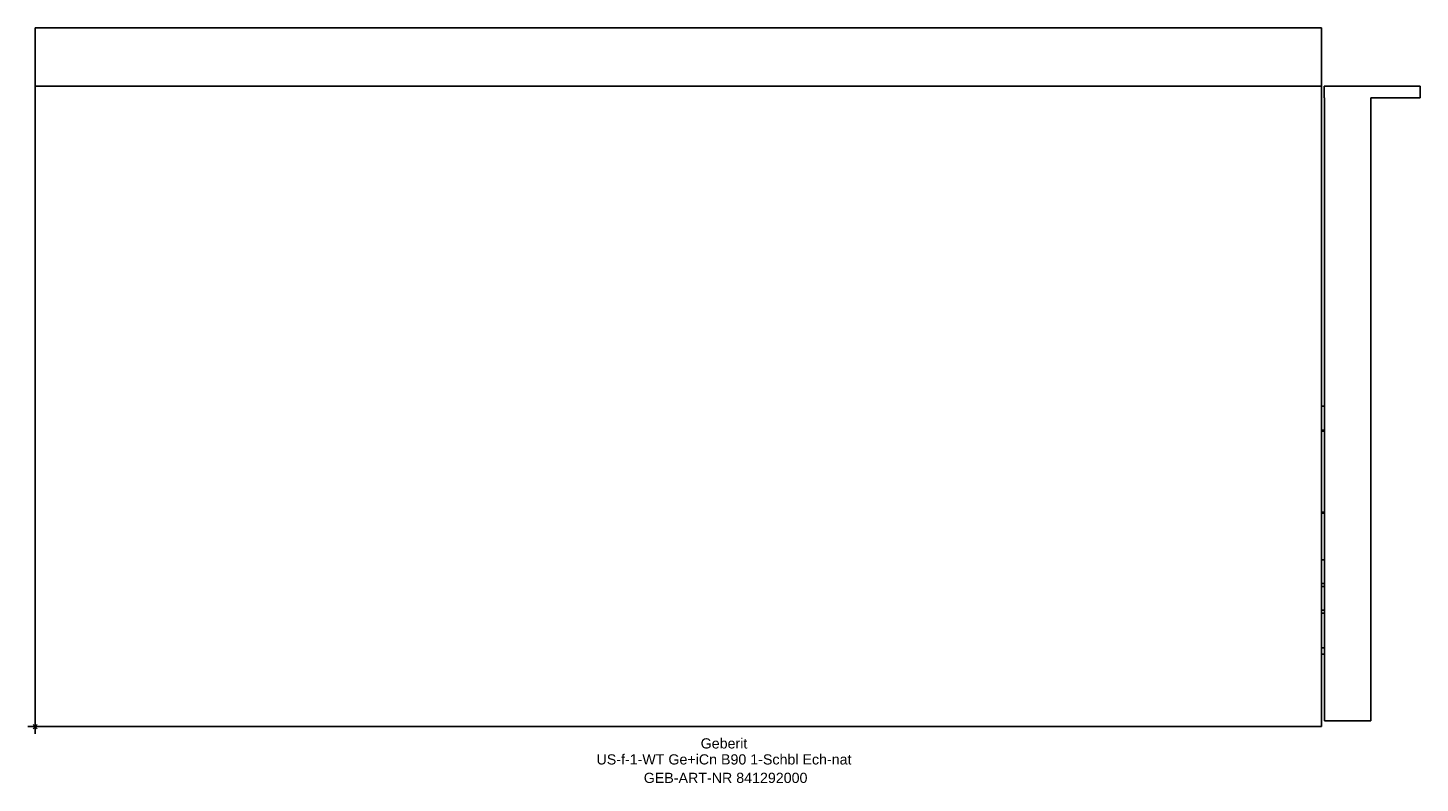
# Model space of a CAD drawing. Header units: millimetres. Extents: x -2 to 476, y -19 to 240.
import ezdxf
from ezdxf.enums import TextEntityAlignment as Align

# ---------------------------------------------------------------- set-up
doc = ezdxf.new("R2010")
doc.units = ezdxf.units.MM
doc.layers.get('0').update_dxf_attribs({"linetype": 'CONTINUOUS'})
for name, color, linetype, lineweight in [('Arbeitspunkt(DIN)', 7, 'CONTINUOUS', 25), ('GEB-ART-NR', 1, 'CONTINUOUS', 18), ('GEB-BEZUG', 2, 'CONTINUOUS', 25), ('GEB-TEXT', 5, 'CONTINUOUS', 18)]:
    doc.layers.add(name, color=color, linetype=linetype, lineweight=lineweight)
doc.layers.add('GEB-KONTUR-A', color=5, linetype='CONTINUOUS')
doc.styles.get("Standard").update_dxf_attribs({"font": 'arial.ttf'})

# ---------------------------------------------------------------- blocks, each defined once
blk = doc.blocks.new('Einfügepunkt')
at = {"layer": 'GEB-BEZUG'}
for p, q in [((-0.71, -0.71), (0.71, 0.71)), ((-0.71, 0.71), (0.71, -0.71))]:
    blk.add_line(p, q, dxfattribs=at)

msp = doc.modelspace()

# ---------------------------------------------------------------- linework, layer by layer
at = {"layer": 'Arbeitspunkt(DIN)', "ltscale": 25}
for q in [(-2.5, 0), (0, 2.5), (0, -2.5), (2.5, 0)]:
    msp.add_line((0, 0), q, dxfattribs=at)
at = {"layer": 'GEB-KONTUR-A', "ltscale": 25}
for p, q in [((0, 220), (0, 240)), ((0, 240), (442, 240)), ((442, 240), (442, 220)), ((0, 220), (442, 220)), ((0, 220), (0, 0)), ((442, 220), (442, 0)), ((442.9, 220), (442.9, 216)), ((442.9, 220), (475.9, 220)), ((443, 216), (442.9, 216)), ((443, 216), (443, 2)), ((459, 2), (459, 216)), ((475.9, 216), (459, 216)), ((475.9, 216), (475.9, 220)), ((442, 110.07), (443, 110.07)), ((443, 101.78), (442, 101.78)), ((442, 101.48), (443, 101.48)), ((443, 73.66), (442, 73.66)), ((442, 73.36), (443, 73.36)), ((443, 57.34), (442, 57.34)), ((443, 49.19), (442, 49.19)), ((443, 48.14), (442, 48.14)), ((443, 39.99), (442, 39.99)), ((443, 38.94), (442, 38.94)), ((442, 27.07), (443, 27.07)), ((443, 24.9), (442, 24.9)), ((0, 0), (442, 0)), ((443, 2), (459, 2))]:
    msp.add_line(p, q, dxfattribs=at)

# ---------------------------------------------------------------- block references
at = {"ltscale": 25}
msp.add_blockref('Einfügepunkt', (0, 0), dxfattribs=at)

# ---------------------------------------------------------------- texts
at = {"layer": 'GEB-ART-NR'}
msp.add_text('GEB-ART-NR 841292000', height=3.5, dxfattribs=at).set_placement((237.25, -19.34), align=Align.CENTER)
at = {"layer": 'GEB-TEXT'}
for s, p in [('Geberit', (236.7, -7.5)), ('US-f-1-WT Ge+iCn B90 1-Schbl Ech-nat', (236.7, -13))]:
    msp.add_text(s, height=3.5, dxfattribs=at).set_placement(p, align=Align.CENTER)

doc.saveas('drawing.dxf')
